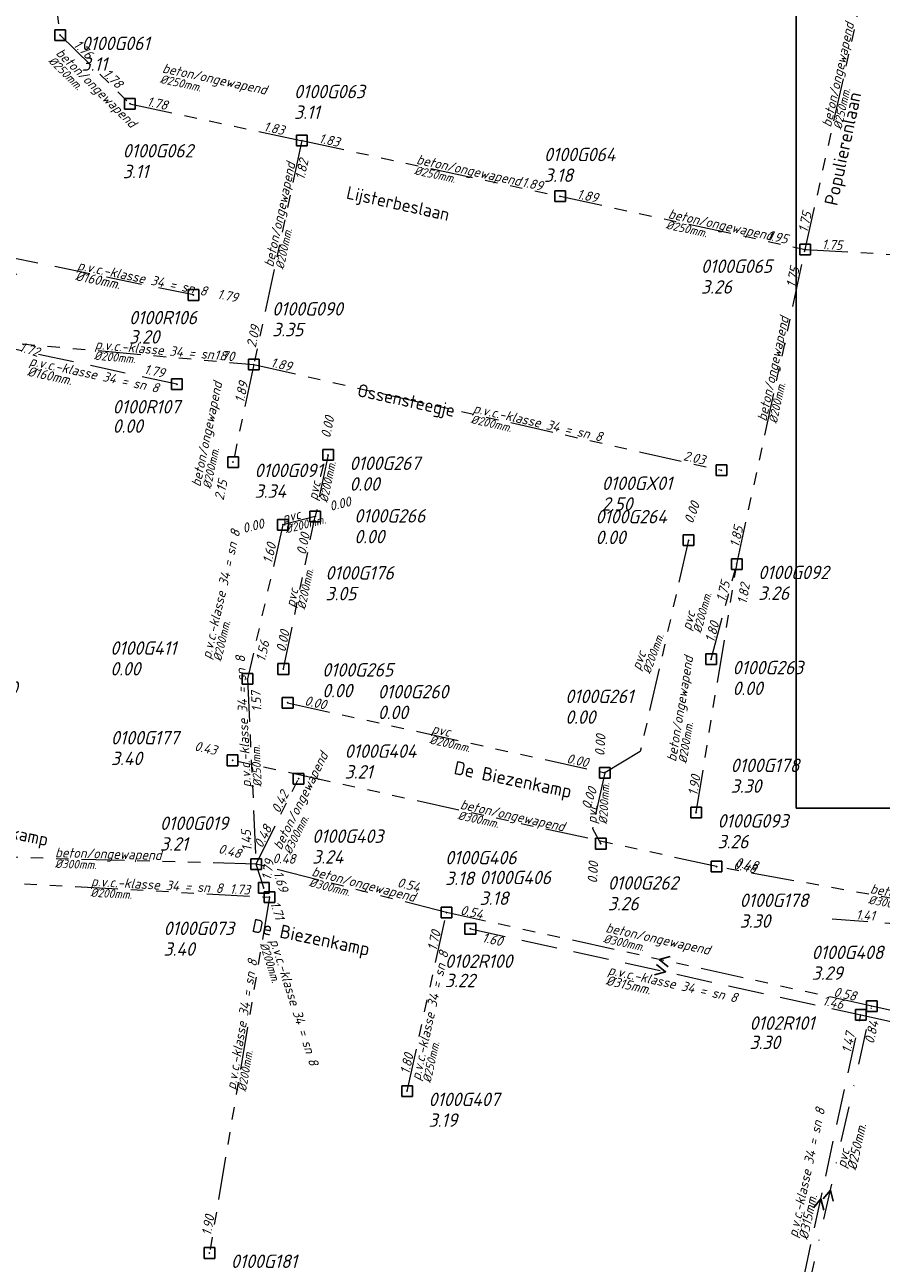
# Model space of a CAD drawing. Extents: x 155498 to 174806, y 452529 to 461643.
# Tile 24 of 44: x 157761 to 157881, y 460936 to 461109. Entities that reach past the tile are written whole.
import ezdxf
from ezdxf.enums import TextEntityAlignment as Align

# ---------------------------------------------------------------- set-up
doc = ezdxf.new("R2010")
doc.units = 0
doc.header["$PDMODE"] = 64
doc.header["$PDSIZE"] = 1.5
for name, pattern in [('RI-GWA', [18.45, 6, -1.8, 1.75, -1.8, 1.75, -1.8, 1.75, -1.8]), ('RI-HWA', [7.4, 5, -2.4]), ('RI-VWA', [11, 5, -3, 0, -3])]:
    doc.linetypes.add(name, pattern=pattern)
doc.layers.get('0').update_dxf_attribs({"linetype": 'CONTINUOUS'})
doc.layers.get('DEFPOINTS').update_dxf_attribs({"linetype": 'CONTINUOUS'})
for name, color, linetype, lineweight in [('B-OI-RI-GWA-MATERIAAL-T18', 10, 'CONTINUOUS', 18), ('B-OI-RI-GWA-PUTDEKSELHOOGTE-T25', 10, 'CONTINUOUS', 25), ('B-OI-RI-GWA_BOB-T18', 10, 'CONTINUOUS', 18), ('B-OI-RI-GWA_DIAMETER-T18', 10, 'CONTINUOUS', 18), ('B-OI-RI-GWA_PUTNUMMER-T18', 10, 'CONTINUOUS', 18), ('B-OI-RI-GWA_RIOOLPUT-S', 10, 'CONTINUOUS', 25), ('B-OI-RI-GWA_TRANSPORTLEIDING-G', 10, 'RI-GWA', 18), ('B-OI-RI-HWA-BOB-T18', 150, 'CONTINUOUS', 18), ('B-OI-RI-HWA-MATERIAAL-T18', 150, 'CONTINUOUS', 18), ('B-OI-RI-HWA-PUTDEKSELHOOGTE-T25', 150, 'CONTINUOUS', 25), ('B-OI-RI-HWA-PUTNUMMER-T25', 150, 'CONTINUOUS', 25), ('B-OI-RI-HWA_DIAMETER-T18', 150, 'CONTINUOUS', 18), ('B-OI-RI-HWA_RIOOLPUT-S', 150, 'CONTINUOUS', 25), ('B-OI-RI-HWA_TRANSPORTLEIDING-G', 150, 'RI-HWA', 18), ('B-OI-RI-STROOMRICHTING-S', 252, 'CONTINUOUS', 25), ('B-OI-RI-VWA-BOB-T18', 34, 'CONTINUOUS', 18), ('B-OI-RI-VWA-DIAMETER-T18', 34, 'CONTINUOUS', 18), ('B-OI-RI-VWA-MATERIAAL-T18', 34, 'CONTINUOUS', 18), ('B-OI-RI-VWA_TRANSPORTLEIDING-G', 34, 'RI-VWA', 18), ('B-XX-OG-TOPOGRAFIE-T18', 2, 'CONTINUOUS', 18)]:
    doc.layers.add(name, color=color, linetype=linetype, lineweight=lineweight)
doc.styles.add('NLCS-ISO-M-T18', font='NLCS-ISO.ttf', dxfattribs={"height": 1.8})
doc.styles.add('NLCS-ISO-M500-T18_CURSIEF', font='NLCS-ISO.ttf', dxfattribs={"oblique": 15, "height": 0.9})
doc.styles.add('NLCS-ISO-M750-T18_CURSIEF', font='NLCS-ISO.ttf', dxfattribs={"oblique": 15, "height": 1.35})
doc.styles.add('NLCS-ISO-M750-T25_CURSIEF', font='NLCS-ISO.ttf', dxfattribs={"oblique": 15, "height": 1.875})

# ---------------------------------------------------------------- blocks, each defined once
blk = doc.blocks.new('ACMAP_ANN_TEMPLATE_hwa-diam')
at = {"style": 'NLCS-ISO-M750-T18_CURSIEF', "oblique": 15}
blk.add_attdef('hwa-diam', (-3.7, -1.3), '', height=1.35, dxfattribs=at)
blk = doc.blocks.new('ACMAP_ANN_TEMPLATE_hwa-materiaal')
at = {"style": 'NLCS-ISO-M750-T18_CURSIEF', "oblique": 15}
blk.add_attdef('hwa-mat', (-3.7, 0.2), '', height=1.35, dxfattribs=at)
blk = doc.blocks.new('ACMAP_ANN_TEMPLATE_hwa-nap-l')
at = {"style": 'NLCS-ISO-M750-T18_CURSIEF', "oblique": 15}
blk.add_attdef('hwa-nap-l', (3.3, 0.2), '', height=1.35, dxfattribs=at)
blk = doc.blocks.new('ACMAP_ANN_TEMPLATE_hwa-nap-r')
at = {"style": 'NLCS-ISO-M750-T18_CURSIEF', "oblique": 15}
blk.add_attdef('hwa-nap-r', (-5.6, 0.2), '', height=1.35, dxfattribs=at)
blk = doc.blocks.new('ACMAP_ANN_TEMPLATE_gwa-diam')
at = {"style": 'NLCS-ISO-M500-T18_CURSIEF', "oblique": 15}
blk.add_attdef('gwa-diam', (-2.2, -1.3), '', height=1.2, dxfattribs=at)
blk = doc.blocks.new('ACMAP_ANN_TEMPLATE_gwa-materiaal')
at = {"style": 'NLCS-ISO-M750-T18_CURSIEF', "oblique": 15}
blk.add_attdef('gwa-mat', (-2.2, 0.2), '', height=1.35, dxfattribs=at)
blk = doc.blocks.new('ACMAP_ANN_TEMPLATE_gwa-nap-l')
at = {"style": 'NLCS-ISO-M750-T18_CURSIEF', "oblique": 15}
blk.add_attdef('gwa-nap-l', (2.3, 0.2), '', height=1.35, dxfattribs=at)
blk = doc.blocks.new('ACMAP_ANN_TEMPLATE_gwa-nap-r')
at = {"style": 'NLCS-ISO-M750-T18_CURSIEF', "oblique": 15}
blk.add_attdef('gwa-nap-r', (-5.6, 0.2), '', height=1.35, dxfattribs=at)
blk = doc.blocks.new('ACMAP_ANN_TEMPLATE_vwa-diam')
at = {"style": 'NLCS-ISO-M750-T18_CURSIEF', "oblique": 15}
blk.add_attdef('vwa-diam', (0.3, -1.3), '', height=1.35, dxfattribs=at)
blk = doc.blocks.new('ACMAP_ANN_TEMPLATE_vwa-materiaal')
at = {"style": 'NLCS-ISO-M750-T18_CURSIEF', "oblique": 15}
blk.add_attdef('vwa-mat', (0.3, 0.2), '', height=1.35, dxfattribs=at)
blk = doc.blocks.new('ACMAP_ANN_TEMPLATE_vwa-nap-r')
at = {"style": 'NLCS-ISO-M750-T18_CURSIEF', "oblique": 15}
blk.add_attdef('vwa-nap-r', (-5.6, 0.2), '', height=1.35, dxfattribs=at)
blk = doc.blocks.new('ACMAP_ANN_TEMPLATE_gwa-puth')
at = {"style": 'NLCS-ISO-M750-T25_CURSIEF', "oblique": 15}
blk.add_attdef('gwa-puth', (3, -5), '', height=1.88, dxfattribs=at)
blk = doc.blocks.new('ACMAP_ANN_TEMPLATE_gwa-putnr')
at = {"style": 'NLCS-ISO-M750-T25_CURSIEF', "oblique": 15}
blk.add_attdef('gwa-putnr', (3, -2.1), '', height=1.88, dxfattribs=at)
blk = doc.blocks.new('ACMAP_ANN_TEMPLATE_hwa-puth')
at = {"style": 'NLCS-ISO-M750-T25_CURSIEF', "oblique": 15}
blk.add_attdef('hwa-puth', (-9, -6.8), '', height=1.88, dxfattribs=at)
blk = doc.blocks.new('ACMAP_ANN_TEMPLATE_hwa-putnr')
at = {"style": 'NLCS-ISO-M750-T25_CURSIEF', "oblique": 15}
blk.add_attdef('hwa-putnr', (-9, -4.1), '', height=1.88, dxfattribs=at)

msp = doc.modelspace()

# ---------------------------------------------------------------- linework, layer by layer
at = {"layer": 'B-OI-RI-GWA_RIOOLPUT-S'}
for p in [(157765.67, 461107.43), (157775.44, 461097.81), (157799.5, 461092.66), (157835.63, 461084.88), (157869.94, 461077.44), (157869.94, 461077.44), (157792.76, 461061.33), (157789.88, 461047.68), (157803.17, 461048.68), (157858.22, 461046.54), (157801.37, 461040.07), (157796.86, 461038.92), (157853.61, 461036.74), (157860.37, 461033.4), (157856.77, 461020.09), (157796.91, 461018.73), (157791.88, 461017.34), (157797.51, 461014), (157789.81, 461005.95), (157841.9, 461004.21), (157799.03, 461003.38), (157854.67, 460998.64), (157841.33, 460994.29), (157793.1, 460991.43), (157857.53, 460991.08), (157857.53, 460991.08), (157794.16, 460988.1), (157794.97, 460986.81), (157819.75, 460984.65), (157819.75, 460984.65), (157879.26, 460971.55), (157814.23, 460959.67), (157786.57, 460937.02)]:
    msp.add_point(p, dxfattribs=at)
at = {"layer": 'B-OI-RI-GWA_TRANSPORTLEIDING-G'}
for p, q in [((157762.2, 461133.24), (157765.67, 461107.43)), ((157869.94, 461077.44), (157878.5, 461115.69)), ((157765.67, 461107.43), (157775.44, 461097.81)), ((157775.44, 461097.81), (157799.5, 461092.66)), ((157799.5, 461092.66), (157792.76, 461061.33)), ((157799.5, 461092.66), (157835.63, 461084.88)), ((157835.63, 461084.88), (157869.94, 461077.44)), ((157860.37, 461033.4), (157869.94, 461077.44)), ((157869.94, 461077.44), (157907.08, 461075.31)), ((157752.6, 461064.91), (157792.76, 461061.33)), ((157792.76, 461061.33), (157789.88, 461047.68)), ((157792.76, 461061.33), (157858.22, 461046.54)), ((157803.17, 461048.68), (157801.37, 461040.07)), ((157801.37, 461040.07), (157796.86, 461038.92)), ((157796.91, 461018.73), (157801.37, 461040.07)), ((157796.86, 461038.92), (157791.88, 461017.34)), ((157854.67, 460998.64), (157860.37, 461033.4)), ((157856.77, 461020.09), (157860.37, 461033.4)), ((157791.88, 461017.34), (157793.1, 460991.43)), ((157797.51, 461014), (157841.9, 461004.21)), ((157857.53, 460991.08), (157789.81, 461005.95)), ((157793.1, 460991.43), (157799.03, 461003.38)), ((157793.1, 460991.43), (157741.2, 460992.84)), ((157794.16, 460988.1), (157793.1, 460991.43)), ((157819.75, 460984.65), (157793.1, 460991.43)), ((157904.65, 460982.5), (157857.53, 460991.08)), ((157749.34, 460989.29), (157794.97, 460986.81)), ((157794.97, 460986.81), (157786.57, 460937.02)), ((157814.23, 460959.67), (157819.75, 460984.65)), ((157879.26, 460971.55), (157819.75, 460984.65)), ((157900.41, 460966.88), (157879.26, 460971.55))]:
    msp.add_line(p, q, dxfattribs=at)
for points in [[(157853.61, 461036.74), (157846.86, 461007.2), (157841.9, 461004.21)], [(157841.9, 461004.21), (157840.18, 460996.4), (157841.33, 460994.29)]]:
    msp.add_lwpolyline(points, dxfattribs=at)
at = {"layer": 'B-OI-RI-HWA_RIOOLPUT-S'}
for p in [(157784.32, 461071.06), (157782.02, 461058.58), (157823.08, 460982.38), (157877.71, 460970.34)]:
    msp.add_point(p, dxfattribs=at)
at = {"layer": 'B-OI-RI-HWA_TRANSPORTLEIDING-G'}
for p, q in [((157784.32, 461071.06), (157758.85, 461076.28)), ((157782.02, 461058.58), (157756.64, 461064.04)), ((157873.71, 460983.75), (157917.22, 460980.68)), ((157823.08, 460982.38), (157877.71, 460970.34)), ((157866.55, 460918.84), (157877.71, 460970.34)), ((157877.71, 460970.34), (157901.15, 460965.18))]:
    msp.add_line(p, q, dxfattribs=at)
at = {"layer": 'B-OI-RI-STROOMRICHTING-S'}
for points in [[(157851.06, 460978.49), (157849.5, 460978.1), (157850.75, 460977.08)], [(157849.15, 460977.37), (157850.4, 460976.36), (157848.84, 460975.96)], [(157872.45, 460944.58), (157873.47, 460945.83), (157873.86, 460944.26)], [(157871.12, 460943.34), (157872.13, 460944.59), (157872.53, 460943.03)]]:
    msp.add_lwpolyline(points, dxfattribs=at)
at = {"layer": 'B-OI-RI-VWA_TRANSPORTLEIDING-G'}
msp.add_line((157867.69, 460920.11), (157879.26, 460971.55), dxfattribs=at)
at = {"layer": 'DEFPOINTS', "flags": 128}
msp.add_lwpolyline([(158065.76, 461189.83), (158061.33, 461189.83), (158026.19, 461189.83), (157868.69, 461189.83), (157868.69, 461012.83), (157868.69, 460999.26), (158065.76, 460999.26)], close=True, dxfattribs=at)

# ---------------------------------------------------------------- block references
at = {"layer": 'B-OI-RI-GWA-MATERIAAL-T18'}
for p, rotation, values in [((157874.22, 461096.57), 77.39619827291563, {'gwa-mat': 'beton/ongewapend'}), ((157766.41, 461103.12), 315.4433196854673, {'gwa-mat': 'beton/ongewapend'}), ((157781.99, 461101.55), 347.9141875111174, {'gwa-mat': 'beton/ongewapend'}), ((157796.13, 461076.99), 77.8486876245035, {'gwa-mat': 'beton/ongewapend'}), ((157817.57, 461088.77), 347.8387632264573, {'gwa-mat': 'beton/ongewapend'}), ((157852.79, 461081.16), 347.7746114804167, {'gwa-mat': 'beton/ongewapend'}), ((157865.16, 461055.42), 77.74186966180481, {'gwa-mat': 'beton/ongewapend'}), ((157772.68, 461063.12), 354.9042550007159, {'gwa-mat': 'p.v.c.-klasse 34 = sn 8'}), ((157785.94, 461046.28), 78.09632091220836, {'gwa-mat': 'beton/ongewapend'}), ((157825.49, 461053.93), 347.2765576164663, {'gwa-mat': 'p.v.c.-klasse 34 = sn 8'}), ((157802.27, 461044.37), 78.18947968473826, {'gwa-mat': 'pvc'}), ((157799.11, 461039.49), 14.22142440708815, {'gwa-mat': 'pvc'}), ((157787.43, 461022.15), 77.01682533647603, {'gwa-mat': 'p.v.c.-klasse 34 = sn 8'}), ((157799.14, 461029.4), 78.19472433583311, {'gwa-mat': 'pvc'}), ((157854.67, 461026.13), 74.85061312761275, {'gwa-mat': 'pvc'}), ((157852.41, 461007.84), 80.67832461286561, {'gwa-mat': 'beton/ongewapend'}), ((157792.49, 461004.39), 92.68911877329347, {'gwa-mat': 'p.v.c.-klasse 34 = sn 8'}), ((157847.76, 461020.47), 70.2, {'gwa-mat': 'pvc'}), ((157819.7, 461009.11), 347.5584108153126, {'gwa-mat': 'pvc'}), ((157797.75, 460995.21), 63.5982663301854, {'gwa-mat': 'beton/ongewapend'}), ((157823.67, 460998.52), 347.6214084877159, {'gwa-mat': 'beton/ongewapend'}), ((157841.04, 460999.25), 86.73543, {'gwa-mat': 'pvc'}), ((157767.15, 460992.14), 358.4524386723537, {'gwa-mat': 'beton/ongewapend'}), ((157802.87, 460989.08), 345.7125894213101, {'gwa-mat': 'beton/ongewapend'}), ((157772.15, 460988.05), 356.8925072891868, {'gwa-mat': 'p.v.c.-klasse 34 = sn 8'}), ((157881.09, 460986.79), 349.6720399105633, {'gwa-mat': 'beton/ongewapend'}), ((157844.03, 460981.27), 347.5842981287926, {'gwa-mat': 'beton/ongewapend'}), ((157795.48, 460978.55), 287.6331189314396, {'gwa-mat': 'p.v.c.-klasse 34 = sn 8'}), ((157816.73, 460963.19), 77.55744628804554, {'gwa-mat': 'p.v.c.-klasse 34 = sn 8'}), ((157790.77, 460961.92), 80.42126937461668, {'gwa-mat': 'p.v.c.-klasse 34 = sn 8'})]:
    msp.add_blockref('ACMAP_ANN_TEMPLATE_gwa-materiaal', p, dxfattribs=dict(at, rotation=rotation)).add_auto_attribs(values)
at = {"layer": 'B-OI-RI-GWA-PUTDEKSELHOOGTE-T25'}
for p, values in [((157765.67, 461107.43), {'gwa-puth': '3.11'}), ((157795.41, 461100.69), {'gwa-puth': '3.11'}), ((157771.43, 461092.4), {'gwa-puth': '3.11'}), ((157830.39, 461091.88), {'gwa-puth': '3.18'}), ((157852.36, 461076.25), {'gwa-puth': '3.26'}), ((157792.34, 461070.28), {'gwa-puth': '3.35'}), ((157789.88, 461047.68), {'gwa-puth': '3.34'}), ((157803.17, 461048.68), {'gwa-puth': '0.00'}), ((157838.48, 461045.88), {'gwa-puth': '2.50'}), ((157803.84, 461041.32), {'gwa-puth': '0.00'}), ((157837.59, 461041.21), {'gwa-puth': '0.00'}), ((157799.8, 461033.34), {'gwa-puth': '3.05'}), ((157860.37, 461033.4), {'gwa-puth': '3.26'}), ((157769.69, 461022.82), {'gwa-puth': '0.00'}), ((157799.34, 461019.77), {'gwa-puth': '0.00'}), ((157856.77, 461020.09), {'gwa-puth': '0.00'}), ((157807.13, 461016.72), {'gwa-puth': '0.00'}), ((157833.36, 461016.06), {'gwa-puth': '0.00'}), ((157769.78, 461010.28), {'gwa-puth': '3.40'}), ((157802.49, 461008.4), {'gwa-puth': '3.21'}), ((157856.51, 461006.41), {'gwa-puth': '3.30'}), ((157776.64, 460998.31), {'gwa-puth': '3.21'}), ((157854.67, 460998.64), {'gwa-puth': '3.26'}), ((157797.94, 460996.5), {'gwa-puth': '3.24'}), ((157816.55, 460993.5), {'gwa-puth': '3.18'}), ((157821.37, 460990.72), {'gwa-puth': '3.18'}), ((157839.32, 460989.96), {'gwa-puth': '3.26'}), ((157857.77, 460987.53), {'gwa-puth': '3.30'}), ((157777.14, 460983.61), {'gwa-puth': '3.40'}), ((157867.85, 460980.24), {'gwa-puth': '3.29'}), ((157814.23, 460959.67), {'gwa-puth': '3.19'})]:
    msp.add_blockref('ACMAP_ANN_TEMPLATE_gwa-puth', p, dxfattribs=at).add_auto_attribs(values)
at = {"layer": 'B-OI-RI-GWA_BOB-T18'}
for name, p, rotation, values in [('ACMAP_ANN_TEMPLATE_gwa-nap-l', (157765.67, 461107.43), 315.4433196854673, {'gwa-nap-l': '1.76'}), ('ACMAP_ANN_TEMPLATE_gwa-nap-r', (157775.44, 461097.81), 315.4433196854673, {'gwa-nap-r': '1.78'}), ('ACMAP_ANN_TEMPLATE_gwa-nap-l', (157775.44, 461097.81), 347.9141875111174, {'gwa-nap-l': '1.78'}), ('ACMAP_ANN_TEMPLATE_gwa-nap-r', (157799.5, 461092.66), 347.9141875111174, {'gwa-nap-r': '1.83'}), ('ACMAP_ANN_TEMPLATE_gwa-nap-l', (157799.5, 461092.66), 347.8387632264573, {'gwa-nap-l': '1.83'}), ('ACMAP_ANN_TEMPLATE_gwa-nap-l', (157799.56, 461084.8), 77.8486876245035, {'gwa-nap-l': '1.82'}), ('ACMAP_ANN_TEMPLATE_gwa-nap-r', (157835.63, 461084.88), 347.8387632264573, {'gwa-nap-r': '1.89'}), ('ACMAP_ANN_TEMPLATE_gwa-nap-l', (157835.63, 461084.88), 347.7746114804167, {'gwa-nap-l': '1.89'}), ('ACMAP_ANN_TEMPLATE_gwa-nap-l', (157869.94, 461077.44), 77.39619827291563, {'gwa-nap-l': '1.75'}), ('ACMAP_ANN_TEMPLATE_gwa-nap-r', (157869.94, 461077.44), 347.7746114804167, {'gwa-nap-r': '1.95'}), ('ACMAP_ANN_TEMPLATE_gwa-nap-l', (157869.94, 461077.44), 356.7109694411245, {'gwa-nap-l': '1.75'}), ('ACMAP_ANN_TEMPLATE_gwa-nap-r', (157869.94, 461077.44), 77.74186966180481, {'gwa-nap-r': '1.75'}), ('ACMAP_ANN_TEMPLATE_gwa-nap-l', (157792.76, 461061.33), 78.09632091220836, {'gwa-nap-l': '2.09'}), ('ACMAP_ANN_TEMPLATE_gwa-nap-r', (157792.76, 461061.33), 354.9042550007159, {'gwa-nap-r': '1.70'}), ('ACMAP_ANN_TEMPLATE_gwa-nap-l', (157792.76, 461061.33), 347.2765576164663, {'gwa-nap-l': '1.89'}), ('ACMAP_ANN_TEMPLATE_gwa-nap-r', (157792.76, 461061.33), 77.8486876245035, {'gwa-nap-r': '1.89'}), ('ACMAP_ANN_TEMPLATE_gwa-nap-l', (157803.17, 461048.68), 78.18947968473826, {'gwa-nap-l': '0.00'}), ('ACMAP_ANN_TEMPLATE_gwa-nap-r', (157858.22, 461046.54), 347.2765576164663, {'gwa-nap-r': '2.03'}), ('ACMAP_ANN_TEMPLATE_gwa-nap-r', (157789.88, 461047.68), 78.09632091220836, {'gwa-nap-r': '2.15'}), ('ACMAP_ANN_TEMPLATE_gwa-nap-l', (157801.37, 461040.07), 14.22142440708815, {'gwa-nap-l': '0.00'}), ('ACMAP_ANN_TEMPLATE_gwa-nap-l', (157853.61, 461036.74), 70.2, {'gwa-nap-l': '0.00'}), ('ACMAP_ANN_TEMPLATE_gwa-nap-r', (157796.86, 461038.92), 14.22142440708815, {'gwa-nap-r': '0.00'}), ('ACMAP_ANN_TEMPLATE_gwa-nap-l', (157860.37, 461033.4), 77.74186966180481, {'gwa-nap-l': '1.85'}), ('ACMAP_ANN_TEMPLATE_gwa-nap-r', (157801.37, 461040.07), 78.18947968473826, {'gwa-nap-r': '0.00'}), ('ACMAP_ANN_TEMPLATE_gwa-nap-r', (157801.37, 461040.07), 78.19472433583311, {'gwa-nap-r': '0.00'}), ('ACMAP_ANN_TEMPLATE_gwa-nap-l', (157794.97, 461031.12), 77.01682533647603, {'gwa-nap-l': '1.60'}), ('ACMAP_ANN_TEMPLATE_gwa-nap-r', (157860.37, 461033.4), 74.85061312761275, {'gwa-nap-r': '1.75'}), ('ACMAP_ANN_TEMPLATE_gwa-nap-r', (157862.85, 461033.24), 80.67832461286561, {'gwa-nap-r': '1.82'}), ('ACMAP_ANN_TEMPLATE_gwa-nap-l', (157856.77, 461020.09), 74.85061312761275, {'gwa-nap-l': '1.80'}), ('ACMAP_ANN_TEMPLATE_gwa-nap-l', (157796.91, 461018.73), 78.19472433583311, {'gwa-nap-l': '0.00'}), ('ACMAP_ANN_TEMPLATE_gwa-nap-r', (157795.79, 461025.1), 77.01682533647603, {'gwa-nap-r': '1.56'}), ('ACMAP_ANN_TEMPLATE_gwa-nap-l', (157794.17, 461010.5), 92.68911877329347, {'gwa-nap-l': '1.57'}), ('ACMAP_ANN_TEMPLATE_gwa-nap-l', (157797.51, 461014), 347.5584108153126, {'gwa-nap-l': '0.00'}), ('ACMAP_ANN_TEMPLATE_gwa-nap-l', (157841.9, 461004.21), 86.73543, {'gwa-nap-l': '0.00'}), ('ACMAP_ANN_TEMPLATE_gwa-nap-r', (157789.81, 461005.95), 347.6214084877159, {'gwa-nap-r': '0.43'}), ('ACMAP_ANN_TEMPLATE_gwa-nap-r', (157841.9, 461004.21), 347.5584108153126, {'gwa-nap-r': '0.00'}), ('ACMAP_ANN_TEMPLATE_gwa-nap-l', (157854.67, 460998.64), 80.67832461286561, {'gwa-nap-l': '1.90'}), ('ACMAP_ANN_TEMPLATE_gwa-nap-r', (157841.9, 461004.21), 70.2, {'gwa-nap-r': '0.00'}), ('ACMAP_ANN_TEMPLATE_gwa-nap-r', (157799.03, 461003.38), 63.5982663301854, {'gwa-nap-r': '0.42'}), ('ACMAP_ANN_TEMPLATE_gwa-nap-r', (157792.43, 460998.9), 92.68911877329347, {'gwa-nap-r': '1.45'}), ('ACMAP_ANN_TEMPLATE_gwa-nap-l', (157793.1, 460991.43), 63.5982663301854, {'gwa-nap-l': '0.48'}), ('ACMAP_ANN_TEMPLATE_gwa-nap-r', (157793.1, 460991.43), 345.7125894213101, {'gwa-nap-r': '0.48'}), ('ACMAP_ANN_TEMPLATE_gwa-nap-l', (157794.97, 460986.81), 80.42126937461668, {'gwa-nap-l': '1.79'}), ('ACMAP_ANN_TEMPLATE_gwa-nap-l', (157793.1, 460991.43), 358.4524386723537, {'gwa-nap-l': '0.48'}), ('ACMAP_ANN_TEMPLATE_gwa-nap-r', (157865.55, 460989.86), 349.6720399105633, {'gwa-nap-r': '0.48'}), ('ACMAP_ANN_TEMPLATE_gwa-nap-r', (157841.33, 460994.29), 86.73543, {'gwa-nap-r': '0.00'}), ('ACMAP_ANN_TEMPLATE_gwa-nap-l', (157857.53, 460991.08), 347.6214084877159, {'gwa-nap-l': '0.48'}), ('ACMAP_ANN_TEMPLATE_gwa-nap-r', (157797, 460984.79), 287.6331189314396, {'gwa-nap-r': '1.69'}), ('ACMAP_ANN_TEMPLATE_gwa-nap-l', (157810.48, 460988.65), 345.7125894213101, {'gwa-nap-l': '0.54'}), ('ACMAP_ANN_TEMPLATE_gwa-nap-r', (157794.97, 460986.81), 356.8925072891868, {'gwa-nap-r': '1.73'}), ('ACMAP_ANN_TEMPLATE_gwa-nap-l', (157794.16, 460988.1), 287.6331189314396, {'gwa-nap-l': '1.71'}), ('ACMAP_ANN_TEMPLATE_gwa-nap-r', (157827.02, 460983), 347.5842981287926, {'gwa-nap-r': '0.54'}), ('ACMAP_ANN_TEMPLATE_gwa-nap-r', (157819.75, 460984.65), 77.55744628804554, {'gwa-nap-r': '1.70'}), ('ACMAP_ANN_TEMPLATE_gwa-nap-r', (157879.26, 460971.55), 347.5486286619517, {'gwa-nap-r': '0.58'}), ('ACMAP_ANN_TEMPLATE_gwa-nap-l', (157814.23, 460959.67), 77.55744628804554, {'gwa-nap-l': '1.80'}), ('ACMAP_ANN_TEMPLATE_gwa-nap-r', (157787.92, 460944.87), 80.42126937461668, {'gwa-nap-r': '1.90'})]:
    msp.add_blockref(name, p, dxfattribs=dict(at, rotation=rotation)).add_auto_attribs(values)
at = {"layer": 'B-OI-RI-GWA_DIAMETER-T18'}
for p, rotation, values in [((157766.41, 461103.12), 315.4433196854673, {'gwa-diam': '%%c250mm.'}), ((157781.99, 461101.55), 347.9141875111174, {'gwa-diam': '%%c250mm.'}), ((157874.22, 461096.57), 77.39619827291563, {'gwa-diam': '%%c250mm.'}), ((157817.57, 461088.77), 347.8387632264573, {'gwa-diam': '%%c250mm.'}), ((157796.13, 461076.99), 77.8486876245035, {'gwa-diam': '%%c200mm.'}), ((157852.79, 461081.16), 347.7746114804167, {'gwa-diam': '%%c250mm.'}), ((157772.68, 461063.12), 354.9042550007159, {'gwa-diam': '%%c200mm.'}), ((157865.16, 461055.42), 77.74186966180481, {'gwa-diam': '%%c200mm.'}), ((157825.49, 461053.93), 347.2765576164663, {'gwa-diam': '%%c200mm.'}), ((157785.94, 461046.28), 78.09632091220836, {'gwa-diam': '%%c200mm.'}), ((157802.27, 461044.37), 78.18947968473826, {'gwa-diam': '%%c200mm.'}), ((157799.11, 461039.49), 14.22142440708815, {'gwa-diam': '%%c200mm.'}), ((157799.14, 461029.4), 78.19472433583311, {'gwa-diam': '%%c200mm.'}), ((157854.67, 461026.13), 74.85061312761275, {'gwa-diam': '%%c200mm.'}), ((157787.43, 461022.15), 77.01682533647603, {'gwa-diam': '%%c200mm.'}), ((157847.76, 461020.47), 70.2, {'gwa-diam': '%%c200mm.'}), ((157852.41, 461007.84), 80.67832461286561, {'gwa-diam': '%%c200mm.'}), ((157792.49, 461004.39), 92.68911877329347, {'gwa-diam': '%%c250mm.'}), ((157819.7, 461009.11), 347.5584108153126, {'gwa-diam': '%%c200mm.'}), ((157841.04, 460999.25), 86.73543, {'gwa-diam': '%%c200mm.'}), ((157797.75, 460995.21), 63.5982663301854, {'gwa-diam': '%%c300mm.'}), ((157823.67, 460998.52), 347.6214084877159, {'gwa-diam': '%%c300mm.'}), ((157767.15, 460992.14), 358.4524386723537, {'gwa-diam': '%%c300mm.'}), ((157802.87, 460989.08), 345.7125894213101, {'gwa-diam': '%%c300mm.'}), ((157772.15, 460988.05), 356.8925072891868, {'gwa-diam': '%%c200mm.'}), ((157881.09, 460986.79), 349.6720399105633, {'gwa-diam': '%%c300mm.'}), ((157795.48, 460978.55), 287.6331189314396, {'gwa-diam': '%%c200mm.'}), ((157844.03, 460981.27), 347.5842981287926, {'gwa-diam': '%%c300mm.'}), ((157790.77, 460961.92), 80.42126937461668, {'gwa-diam': '%%c200mm.'}), ((157816.73, 460963.19), 77.55744628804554, {'gwa-diam': '%%c250mm.'})]:
    msp.add_blockref('ACMAP_ANN_TEMPLATE_gwa-diam', p, dxfattribs=dict(at, rotation=rotation)).add_auto_attribs(values)
at = {"layer": 'B-OI-RI-GWA_PUTNUMMER-T18'}
for p, values in [((157765.67, 461107.43), {'gwa-putnr': '0100G061'}), ((157795.41, 461100.69), {'gwa-putnr': '0100G063'}), ((157771.43, 461092.4), {'gwa-putnr': '0100G062'}), ((157830.39, 461091.88), {'gwa-putnr': '0100G064'}), ((157852.36, 461076.25), {'gwa-putnr': '0100G065'}), ((157792.34, 461070.28), {'gwa-putnr': '0100G090'}), ((157803.17, 461048.68), {'gwa-putnr': '0100G267'}), ((157789.88, 461047.68), {'gwa-putnr': '0100G091'}), ((157838.48, 461045.88), {'gwa-putnr': '0100GX01'}), ((157803.84, 461041.32), {'gwa-putnr': '0100G266'}), ((157837.59, 461041.21), {'gwa-putnr': '0100G264'}), ((157799.8, 461033.34), {'gwa-putnr': '0100G176'}), ((157860.37, 461033.4), {'gwa-putnr': '0100G092'}), ((157769.69, 461022.82), {'gwa-putnr': '0100G411'}), ((157799.34, 461019.77), {'gwa-putnr': '0100G265'}), ((157856.77, 461020.09), {'gwa-putnr': '0100G263'}), ((157746.82, 461017.22), {'gwa-putnr': '0100G400'}), ((157807.13, 461016.72), {'gwa-putnr': '0100G260'}), ((157833.36, 461016.06), {'gwa-putnr': '0100G261'}), ((157769.78, 461010.28), {'gwa-putnr': '0100G177'}), ((157802.49, 461008.4), {'gwa-putnr': '0100G404'}), ((157856.51, 461006.41), {'gwa-putnr': '0100G178'}), ((157776.64, 460998.31), {'gwa-putnr': '0100G019'}), ((157854.67, 460998.64), {'gwa-putnr': '0100G093'}), ((157797.94, 460996.5), {'gwa-putnr': '0100G403'}), ((157816.55, 460993.5), {'gwa-putnr': '0100G406'}), ((157821.37, 460990.72), {'gwa-putnr': '0100G406'}), ((157839.32, 460989.96), {'gwa-putnr': '0100G262'}), ((157857.77, 460987.53), {'gwa-putnr': '0100G178'}), ((157777.14, 460983.61), {'gwa-putnr': '0100G073'}), ((157867.85, 460980.24), {'gwa-putnr': '0100G408'}), ((157814.23, 460959.67), {'gwa-putnr': '0100G407'}), ((157786.57, 460937.02), {'gwa-putnr': '0100G181'})]:
    msp.add_blockref('ACMAP_ANN_TEMPLATE_gwa-putnr', p, dxfattribs=at).add_auto_attribs(values)
at = {"layer": 'B-OI-RI-HWA-BOB-T18'}
for name, p, rotation, values in [('ACMAP_ANN_TEMPLATE_hwa-nap-l', (157784.32, 461071.06), 348.4082674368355, {'hwa-nap-l': '1.79'}), ('ACMAP_ANN_TEMPLATE_hwa-nap-l', (157756.64, 461064.04), 342.4499775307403, {'hwa-nap-l': '1.72'}), ('ACMAP_ANN_TEMPLATE_hwa-nap-l', (157774.07, 461060.57), 347.8688604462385, {'hwa-nap-l': '1.79'}), ('ACMAP_ANN_TEMPLATE_hwa-nap-l', (157873.71, 460983.75), 355.967823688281, {'hwa-nap-l': '1.41'}), ('ACMAP_ANN_TEMPLATE_hwa-nap-l', (157821.38, 460981.06), 347.5742944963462, {'hwa-nap-l': '1.60'}), ('ACMAP_ANN_TEMPLATE_hwa-nap-r', (157877.71, 460970.34), 347.5742944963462, {'hwa-nap-r': '1.46'}), ('ACMAP_ANN_TEMPLATE_hwa-nap-r', (157877.71, 460970.34), 77.77689646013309, {'hwa-nap-r': '1.47'})]:
    msp.add_blockref(name, p, dxfattribs=dict(at, rotation=rotation)).add_auto_attribs(values)
at = {"layer": 'B-OI-RI-HWA-MATERIAAL-T18'}
for p, rotation in [((157771.59, 461073.67), 348.4082674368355), ((157764.86, 461060.27), 347.8688604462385), ((157845.84, 460975.03), 347.5742944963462), ((157869.8, 460942.69), 77.77689646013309)]:
    msp.add_blockref('ACMAP_ANN_TEMPLATE_hwa-materiaal', p, dxfattribs=dict(at, rotation=rotation)).add_auto_attribs({'hwa-mat': 'p.v.c.-klasse 34 = sn 8'})
at = {"layer": 'B-OI-RI-HWA-PUTDEKSELHOOGTE-T25'}
for p, values in [((157784.32, 461071.06), {'hwa-puth': '3.20'}), ((157782.02, 461058.58), {'hwa-puth': '0.00'}), ((157828.53, 460981.01), {'hwa-puth': '3.22'}), ((157871.15, 460972.35), {'hwa-puth': '3.30'})]:
    msp.add_blockref('ACMAP_ANN_TEMPLATE_hwa-puth', p, dxfattribs=at).add_auto_attribs(values)
at = {"layer": 'B-OI-RI-HWA-PUTNUMMER-T25'}
for p, values in [((157758.85, 461076.28), {'hwa-putnr': '0100R105'}), ((157784.32, 461071.06), {'hwa-putnr': '0100R106'}), ((157782.02, 461058.58), {'hwa-putnr': '0100R107'}), ((157828.53, 460981.01), {'hwa-putnr': '0102R100'}), ((157871.15, 460972.35), {'hwa-putnr': '0102R101'})]:
    msp.add_blockref('ACMAP_ANN_TEMPLATE_hwa-putnr', p, dxfattribs=at).add_auto_attribs(values)
at = {"layer": 'B-OI-RI-HWA_DIAMETER-T18'}
for p, rotation, values in [((157771.59, 461073.67), 348.4082674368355, {'hwa-diam': '%%c160mm.'}), ((157764.86, 461060.27), 347.8688604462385, {'hwa-diam': '%%c160mm.'}), ((157845.84, 460975.03), 347.5742944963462, {'hwa-diam': '%%c315mm.'}), ((157869.8, 460942.69), 77.77689646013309, {'hwa-diam': '%%c315mm.'})]:
    msp.add_blockref('ACMAP_ANN_TEMPLATE_hwa-diam', p, dxfattribs=dict(at, rotation=rotation)).add_auto_attribs(values)
at = {"layer": 'B-OI-RI-VWA-BOB-T18', "rotation": 77.32679947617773}
msp.add_blockref('ACMAP_ANN_TEMPLATE_vwa-nap-r', (157880.95, 460971.62), dxfattribs=at).add_auto_attribs({'vwa-nap-r': '0.84'})
at = {"layer": 'B-OI-RI-VWA-DIAMETER-T18', "rotation": 77.32679947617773}
msp.add_blockref('ACMAP_ANN_TEMPLATE_vwa-diam', (157875.73, 460948.51), dxfattribs=at).add_auto_attribs({'vwa-diam': '%%c250mm.'})
at = {"layer": 'B-OI-RI-VWA-MATERIAAL-T18', "rotation": 77.32679947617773}
msp.add_blockref('ACMAP_ANN_TEMPLATE_vwa-materiaal', (157875.73, 460948.51), dxfattribs=at).add_auto_attribs({'vwa-mat': 'pvc'})

# ---------------------------------------------------------------- texts
at = {"layer": 'B-XX-OG-TOPOGRAFIE-T18', "style": 'NLCS-ISO-M-T18'}
for s, height, rotation, p in [('Populierenlaan', 1.875, 77.9, (157875.21, 461091.53)), ('Lijsterbeslaan', 1.8, 347.5, (157812.97, 461083.87)), ('Ossensteegje', 1.8, 347.8, (157814.13, 461056.33)), ('De Biezenkamp', 1.875, 348.3, (157829.05, 461003.28)), ('De Biezenkamp', 1.8, 348.3, (157756.13, 460996.46)), ('De Biezenkamp', 1.875, 348.3, (157800.78, 460981.2))]:
    msp.add_text(s, height=height, rotation=rotation, dxfattribs=at).set_placement(p, align=Align.MIDDLE_CENTER)

doc.saveas('drawing.dxf')
